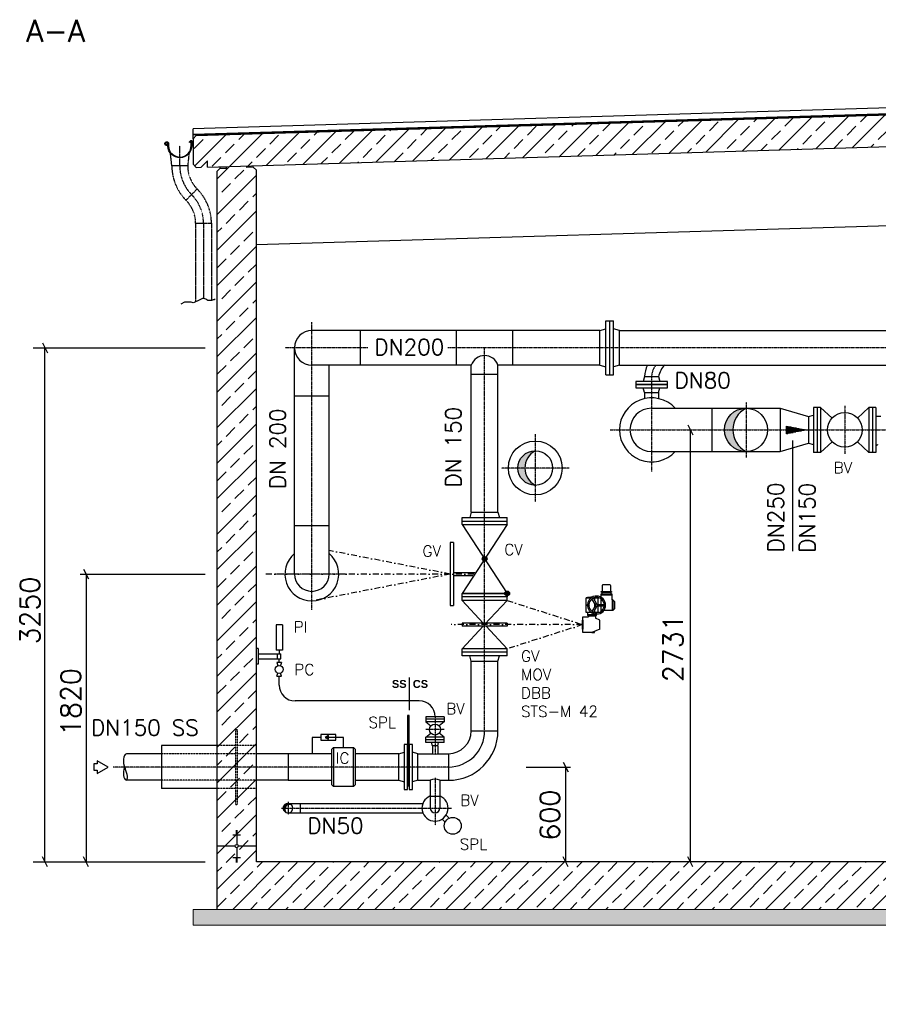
# Model space of a CAD drawing. Header units: millimetres. Extents: x -197187 to 241957296, y -45270 to 70505.
# Tile 26 of 116: x -52725 to -47299, y 8737 to 14961. Entities that reach past the tile are written whole.
import ezdxf
from ezdxf.enums import TextEntityAlignment as Align

# ---------------------------------------------------------------- set-up
doc = ezdxf.new("R2010")
doc.units = ezdxf.units.MM
doc.header["$LTSCALE"] = 0.5
doc.linetypes.add('DASHDOT', pattern=[1, 0.5, -0.25, 0, -0.25])
doc.linetypes.add('HIDDEN', pattern=[0.375, 0.25, -0.125])
for name, color, linetype in [('21', 7, 'Continuous'), ('4', 7, 'Continuous'), ('41', 7, 'Continuous'), ('42', 7, 'Continuous'), ('BEMAßUNG', 7, 'Continuous'), ('Beschriftung', 7, 'Continuous'), ('P-MU050ENTL', 7, 'Continuous'), ('P-MU100EINL', 7, 'Continuous'), ('P-MU150AUSL', 7, 'Continuous'), ('P-MU150EINL', 7, 'Continuous'), ('P-MU200EINL', 7, 'Continuous'), ('P-MU250AUSL1', 7, 'Continuous')]:
    doc.layers.add(name, color=color, linetype=linetype)
doc.styles.add('ROMANS', font='ROMANS', dxfattribs={"height": 0.2})
doc.styles.get("Standard").update_dxf_attribs({"font": 'isocpeur.ttf'})

# ---------------------------------------------------------------- blocks, each defined once
blk = doc.blocks.new('FPFEIL')
at = {"layer": '41', "color": 7, "linetype": 'Continuous'}
for p, q in [((-99.9998, 18.5851), (-92.9259, 18.5851)), ((-99.9998, 15.7051), (-78.5259, 15.7051)), ((-99.9998, 12.8251), (-64.1259, 12.8251)), ((-99.9998, 12.8251), (-64.1259, 12.8251)), ((-99.9998, 9.9452), (-49.7259, 9.9452)), ((-99.9998, 7.0652), (-35.3259, 7.0652)), ((-99.9998, 4.1852), (-20.926, 4.1852)), ((-99.9998, 4.1852), (-20.926, 4.1852)), ((-99.9998, 1.3052), (-6.526, 1.3052)), ((-99.9998, -1.5748), (-7.874, -1.5748)), ((-99.9998, -4.4548), (-22.274, -4.4548)), ((-99.9998, -4.4548), (-22.274, -4.4548)), ((-99.9998, -7.3348), (-36.6739, -7.3348)), ((-99.9998, -10.2148), (-51.0739, -10.2148)), ((-99.9998, -13.0948), (-65.4739, -13.0948)), ((-99.9998, -13.0948), (-65.4739, -13.0948)), ((-99.9998, -15.9748), (-79.8739, -15.9748)), ((-99.9998, -18.8548), (-94.2739, -18.8548))]:
    blk.add_line(p, q, dxfattribs=at)
blk.add_lwpolyline([(0, 0), (-99.9998, -20), (-99.9998, 20), (0, 0)], close=True, dxfattribs=at)

msp = doc.modelspace()

# ---------------------------------------------------------------- hatches: boundary and pattern name
at = {"lineweight": 5}
h = msp.add_hatch(dxfattribs=at)
h.set_pattern_fill('ANSI33', color=256, scale=25)
h.set_pattern_definition([(45, (-19236.86, 14314.77), (-112.2532, 112.2532), []), (45, (-19124.61, 14314.77), (-112.2532, 112.2532), [79.375, -39.6875])])
h.paths.add_polyline_path([(-40579.005, 14539.136), (-40598.996, 14558.536), (-51608.947, 14228.238), (-51628.938, 14207.638), (-51628.938, 14046.9), (-51608.947, 14027.5), (-51579.005, 14028.398), (-51539.005, 14069.598), (-51539.005, 14029.598), (-40598.996, 14357.798), (-40579.005, 14378.398)])
h = msp.add_hatch(dxfattribs=at)
h.set_pattern_fill('ANSI33', color=256, scale=25)
h.set_pattern_definition([(45, (-19961.86, 11568.5), (-112.2532, 112.2532), []), (45, (-19849.61, 11568.5), (-112.2532, 112.2532), [79.375, -39.6875])])
h.paths.add_polyline_path([(-40729.005, 9636.898), (-40979.005, 9636.898), (-40979.005, 14316.398), (-40959.014, 14336.998), (-40919.032, 14338.197), (-40919.332, 14348.188), (-40789.278, 14352.09), (-40788.978, 14342.099), (-40748.996, 14343.298), (-40729.005, 14323.898)])
h.paths.add_polyline_path([(-40979.005, 9636.898), (-40729.005, 9636.898), (-40729.005, 9336.898), (-44464.005, 9336.898), (-44464.005, 8836.898), (-45464.005, 8836.898), (-45464.005, 9336.898), (-51479.005, 9336.898), (-51479.005, 14001.398), (-51459.014, 14021.998), (-51419.032, 14023.197), (-51419.332, 14033.188), (-51289.278, 14037.09), (-51288.978, 14027.099), (-51248.996, 14028.298), (-51229.005, 14008.898), (-51229.005, 9636.898), (-45244.005, 9636.898), (-45244.005, 9606.898), (-45214.005, 9606.898), (-45214.005, 9136.898), (-44714.005, 9136.898), (-44714.005, 9606.898), (-44684.005, 9606.898), (-44684.005, 9636.898)])
h = msp.add_hatch(color=256)
h.dxf.hatch_style = 1
h.paths.add_polyline_path([(-50794.766, 10424.001), (-50774.68, 10412.405), (-50774.68, 10435.598)])
at = {"layer": 'Beschriftung', "lineweight": 5}
h = msp.add_hatch(dxfattribs=at)
h.set_pattern_fill('BETON_UNBEWEHRT', color=256, scale=200, angle=90, pattern_type=2)
h.set_pattern_definition([(135, (-25336.86, 54498.937), (-35.35534, -35.35534), [25, -12.5])])
h.paths.add_polyline_path([(-44464.005, 9336.898), (-40579.005, 9336.898), (-40579.005, 9236.898), (-44464.005, 9236.898)])
h.paths.add_polyline_path([(-45464.005, 8836.898), (-44464.005, 8836.898), (-44464.005, 8736.898), (-45464.005, 8736.898)])
h.paths.add_polyline_path([(-51629.005, 9336.898), (-45464.005, 9336.898), (-45464.005, 9236.898), (-51629.005, 9236.898)])
at = {"layer": 'P-MU050ENTL', "linetype": 'Continuous', "ltscale": 10}
h = msp.add_hatch(color=256, dxfattribs=at)
h.paths.add_polyline_path([(-51029.005, 10007.048), (-51029.005, 9999.178, -0.19179324), (-51006.777, 9997.268, 0.21026209)])
h.paths.add_polyline_path([(-51029.005, 9999.178), (-51029.005, 10007.048, 0.41421356), (-51059.155, 9976.898), (-51049.712, 9976.898, -0.27069142)])
h.paths.add_polyline_path([(-51049.712, 9976.898), (-51059.155, 9976.898, 0.28379618), (-51042.517, 9949.945, -0.24522585)])
at = {"layer": 'P-MU150AUSL', "linetype": 'Continuous', "ltscale": 10}
h = msp.add_hatch(color=256, dxfattribs=at)
h.dxf.hatch_style = 1
h.paths.add_polyline_path([(-49466.76, 12236.448, 0.41421356), (-49576.31, 12126.898), (-49532.697, 12126.898, -0.27772903)])
h.paths.add_polyline_path([(-49532.697, 12126.898), (-49576.31, 12126.898, 0.41421356), (-49466.76, 12017.348, -0.27772903)])
at = {"layer": 'P-MU200EINL'}
h = msp.add_hatch(color=256, dxfattribs=at)
h.dxf.hatch_style = 1
h.paths.add_polyline_path([(-48135.005, 12504.398, 0.41421356), (-48271.505, 12367.898), (-48218.555, 12367.898, -0.28174842)])
h = msp.add_hatch(color=256, dxfattribs=at)
h.dxf.hatch_style = 1
h.paths.add_polyline_path([(-48218.555, 12367.898), (-48271.505, 12367.898, 0.41421356), (-48135.005, 12231.398, -0.28174842)])

# ---------------------------------------------------------------- linework, layer by layer
for p, q in [((-40584.365, 14602.648), (-51628.938, 14271.305)), ((-41372.505, 14542.334), (-51628.938, 14234.641)), ((-51628.938, 14232.64), (-41372.505, 14540.333)), ((-51608.947, 14228.238), (-40598.996, 14558.536)), ((-51539.005, 14029.598), (-40574.005, 14358.548)), ((-51628.938, 14207.638), (-51628.938, 14271.305)), ((-51628.938, 14207.638), (-51608.947, 14228.238)), ((-51628.938, 14207.638), (-51628.938, 14046.9)), ((-51539.005, 14069.598), (-51579.005, 14028.398)), ((-51539.005, 14029.598), (-51539.005, 14069.598)), ((-51608.947, 14027.5), (-51628.938, 14046.9)), ((-51608.947, 14027.5), (-51579.005, 14028.398)), ((-51479.005, 14001.398), (-51459.014, 14021.998)), ((-51459.014, 14021.998), (-51459.314, 14031.989)), ((-51459.014, 14021.998), (-51419.032, 14023.197)), ((-51419.032, 14023.197), (-51419.332, 14033.188)), ((-51288.978, 14027.099), (-51289.278, 14037.09)), ((-51248.996, 14028.298), (-51288.978, 14027.099)), ((-51248.996, 14028.298), (-51249.296, 14038.289)), ((-51248.996, 14028.298), (-51229.005, 14008.898)), ((-51229.005, 9636.898), (-51229.005, 14008.898)), ((-51479.005, 14001.398), (-51479.005, 9336.898)), ((-51229.005, 13538.898), (-40979.005, 13846.398)), ((-48981.961, 11329.901), (-49052.927, 11329.901)), ((-49052.927, 11329.901), (-49052.927, 11310.652)), ((-48984.494, 11344.178), (-49050.394, 11344.178)), ((-48981.961, 11293.07), (-48981.961, 11329.901)), ((-49086.818, 11262.015), (-49108.506, 11299.58)), ((-49078.158, 11267.015), (-49099.845, 11304.58)), ((-49091.411, 11289.97), (-49091.411, 11306.769)), ((-49091.411, 11250.269), (-49091.411, 11269.97)), ((-49068.489, 11265.12), (-49068.489, 11306.769)), ((-48981.961, 11324.171), (-49052.927, 11324.171)), ((-49052.927, 11300.645), (-49052.927, 11265.12)), ((-48976.23, 11293.07), (-48981.961, 11293.07)), ((-48980.446, 11293.07), (-48980.446, 11227.17)), ((-48976.23, 11293.07), (-48964.77, 11281.609)), ((-48976.23, 11293.07), (-48976.23, 11227.17)), ((-48964.77, 11238.631), (-48964.77, 11281.609)), ((-49086.818, 11258.225), (-49108.506, 11220.66)), ((-49078.158, 11253.225), (-49099.845, 11215.66)), ((-49091.411, 11213.471), (-49091.411, 11230.269)), ((-49074.875, 11265.12), (-49031.499, 11265.12)), ((-49074.875, 11255.12), (-49031.499, 11255.12)), ((-49068.489, 11213.471), (-49068.489, 11255.12)), ((-49052.927, 11255.12), (-49052.927, 11219.595)), ((-49044.078, 11227.17), (-49052.927, 11227.17)), ((-48976.23, 11227.17), (-49033.067, 11227.17)), ((-48976.23, 11227.17), (-48964.77, 11238.631)), ((-49137.254, 11200.927), (-49079.95, 11200.927)), ((-49137.254, 11197.147), (-49131.523, 11191.417)), ((-49085.68, 11191.417), (-49131.523, 11191.417)), ((-49131.523, 11191.417), (-49131.523, 11187.058)), ((-49079.95, 11197.147), (-49085.68, 11191.417)), ((-49085.68, 11191.417), (-49085.68, 11177.29)), ((-49058.175, 11165.569), (-49085.68, 11177.29)), ((-49058.175, 11108.265), (-49058.175, 11165.569)), ((-49058.175, 11108.265), (-49108.602, 11086.776)), ((-49108.602, 11086.776), (-49093.45, 11086.776)), ((-49093.45, 11086.776), (-49093.45, 11093.233)), ((-50822.968, 10424.001), (-50877.293, 10424.001)), ((-50877.293, 10424.001), (-50877.293, 10321.048)), ((-50679.005, 10424.001), (-50774.68, 10424.001)), ((-50679.005, 10359.398), (-50679.005, 10424.001)), ((-51359.005, 9836.551), (-51349.005, 9836.551)), ((-51354.005, 9836.898), (-51354.005, 9747.25)), ((-51379.005, 9808.392), (-51329.005, 9808.392)), ((-51359.005, 9833.031), (-51349.005, 9833.031)), ((-51359.005, 9829.511), (-51349.005, 9829.511)), ((-51359.005, 9825.991), (-51349.005, 9825.991)), ((-51359.005, 9822.472), (-51349.005, 9822.472)), ((-51359.005, 9818.952), (-51349.005, 9818.952)), ((-51359.005, 9815.432), (-51349.005, 9815.432)), ((-51359.005, 9811.912), (-51349.005, 9811.912)), ((-51364.358, 9736.898), (-51479.005, 9736.898)), ((-51354.005, 9726.545), (-51354.005, 9636.898)), ((-51229.005, 9736.898), (-51343.653, 9736.898)), ((-51379.005, 9665.404), (-51329.005, 9665.404)), ((-51359.005, 9661.884), (-51349.005, 9661.884)), ((-51359.005, 9658.364), (-51349.005, 9658.364)), ((-51359.005, 9654.844), (-51349.005, 9654.844)), ((-51359.005, 9651.324), (-51349.005, 9651.324)), ((-51359.005, 9647.804), (-51349.005, 9647.804)), ((-51359.005, 9644.284), (-51349.005, 9644.284)), ((-51359.005, 9640.764), (-51349.005, 9640.764)), ((-51359.005, 9637.245), (-51349.005, 9637.245)), ((-45244.005, 9636.898), (-51229.005, 9636.898))]:
    msp.add_line(p, q)
at = {"linetype": 'DASHDOT', "ltscale": 0.2}
for p, q in [((-51713.596, 14036.004), (-51713.596, 14163.966)), ((-51563.488, 13673.611), (-51563.488, 13198.766))]:
    msp.add_line(p, q, dxfattribs=at)
at = {"linetype": 'HIDDEN', "ltscale": 0.5}
for p, q in [((-51763.596, 14036.004), (-51772.572, 14116.789)), ((-51655.357, 14115.882), (-51663.596, 14036.004)), ((-51663.596, 14036.004), (-51763.596, 14036.004)), ((-51603.187, 13890.163), (-51673.897, 13819.452)), ((-51613.488, 13673.611), (-51513.488, 13673.611)), ((-51613.488, 13673.611), (-51613.488, 13177.355)), ((-51513.488, 13673.611), (-51513.488, 13185.882))]:
    msp.add_line(p, q, dxfattribs=at)
at = {"lineweight": 5}
for p, q in [((-45464.005, 9336.898), (-51629.005, 9336.898)), ((-51629.005, 9236.898), (-51629.005, 9336.898)), ((-51629.005, 9236.898), (-45464.005, 9236.898))]:
    msp.add_line(p, q, dxfattribs=at)
for points in [[(-51637.096, 14163.966), (-51639.036, 14151.939, -1), (-51788.156, 14175.993, 2.6392636), (-51796.525, 14169.134), (-51796.23, 14169.147), (-51795.956, 14169.295), (-51795.878, 14169.436), (-51795.849, 14169.65), (-51795.997, 14169.952), (-51799.696, 14174.788), (-51797.736, 14176.56), (-51791.801, 14168.919), (-51791.592, 14168.369), (-51791.641, 14167.163), (-51791.748, 14166.585), (-51791.858, 14166.175), (-51792.221, 14165.716, -3.61839324), (-51784.126, 14175.343, 1), (-51643.066, 14152.589), (-51641.231, 14163.966), (-51641.231, 14190.12, 0.66817864), (-51643.554, 14191.082), (-51650.853, 14183.783), (-51653.74, 14186.669), (-51644.065, 14196.344, -0.66817864), (-51637.096, 14193.458)], [(-48989.711, 11347.043), (-48989.711, 11382.573, 0.41421356), (-48995.441, 11388.304), (-49039.447, 11388.304, 0.41421356), (-49045.177, 11382.573), (-49045.177, 11347.043)]]:
    msp.add_lwpolyline(points, format="xyb", close=True)
at = {"lineweight": 25}
msp.add_lwpolyline([(-51488.989, 13193.849), (-51496.86, 13190.898), (-51502.763, 13188.931), (-51505.715, 13186.964), (-51512.602, 13185.98), (-51521.457, 13184.997), (-51535.231, 13185.98), (-51538.182, 13187.947), (-51542.118, 13190.898), (-51548.021, 13194.832), (-51560.811, 13198.766), (-51569.666, 13198.766), (-51578.521, 13194.832), (-51586.391, 13190.898), (-51600.166, 13184.013), (-51617.875, 13175.162), (-51622.794, 13172.211), (-51629.681, 13171.228), (-51642.472, 13174.178), (-51652.31, 13176.145), (-51661.165, 13176.145), (-51683.794, 13176.145), (-51707.406, 13162.376)], dxfattribs=at)
for points in [[(-49050.394, 11341.313), (-49050.394, 11347.043), (-48984.494, 11347.043), (-48984.494, 11341.313)], [(-49045.177, 11329.901), (-49045.177, 11341.313), (-48989.711, 11341.313), (-48989.711, 11329.901)], [(-49168.198, 11108.265), (-49168.198, 11165.569), (-49165.906, 11165.569), (-49165.906, 11108.265)], [(-50822.968, 10405.9), (-50726.391, 10405.9), (-50726.391, 10442.103), (-50822.968, 10442.103)], [(-50794.766, 10424.001), (-50774.68, 10412.405), (-50774.68, 10435.598)]]:
    msp.add_lwpolyline(points, close=True)
for points in [[(-49113.231, 11213.471), (-49145.849, 11213.471), (-49145.849, 11306.769), (-49113.231, 11306.769)], [(-49093.963, 11306.769), (-49065.937, 11306.769)], [(-49137.254, 11213.471), (-49137.254, 11197.147), (-49079.95, 11197.147), (-49079.95, 11202.816)], [(-49065.937, 11213.471), (-49093.963, 11213.471)], [(-49079.95, 11211.412), (-49079.95, 11213.471)], [(-49108.602, 11086.776), (-49165.906, 11086.776), (-49165.906, 11187.058), (-49131.523, 11187.058)]]:
    msp.add_lwpolyline(points)
for centre, radius in [((-49132.956, 11260.12), 5.571), ((-49079.95, 11260.12), 7.125), ((-49132.956, 11260.12), 3.312), ((-51354.005, 9736.898), 10.353)]:
    msp.add_circle(centre, radius)
at = {"linetype": 'HIDDEN', "ltscale": 0.5}
for centre, radius, start, end in [((-51457.346, 14036.004), 306.25, 180, 225), ((-51457.346, 14036.004), 206.25, 180, 225), ((-51819.738, 13673.611), 306.25, 0, 45), ((-51819.738, 13673.611), 206.25, 0, 45)]:
    msp.add_arc(centre, radius, start, end, dxfattribs=at)
at = {"linetype": 'DASHDOT', "ltscale": 0.2}
for centre, start, end in [((-51457.346, 14036.004), 180, 225), ((-51819.738, 13673.611), 0, 45)]:
    msp.add_arc(centre, 256.25, start, end, dxfattribs=at)
for centre, radius, start, end in [((-49079.95, 10858.409), 453.177, 93.3843464, 98.3613833), ((-49079.95, 11260.12), 57.304, 183.6860821, 176.3139179), ((-49079.95, 11260.12), 48.708, 183.9982391, 176.0017609), ((-49079.95, 10858.409), 453.177, 86.5814268, 86.6156536)]:
    msp.add_arc(centre, radius, start, end)
at = {"linetype": 'Continuous', "ltscale": 10}
msp.add_arc((-50100.365, 10089.503), 70.064, 64.5121056, 115.487893, dxfattribs=at)
at = {"layer": '21', "linetype": 'Continuous', "ltscale": 10}
for p, q in [((-47842.381, 12300.892), (-47842.381, 11601.088)), ((-51085.285, 10754.605), (-51085.285, 10811.455))]:
    msp.add_line(p, q, dxfattribs=at)
at = {"layer": '41', "linetype": 'Continuous', "ltscale": 10}
for p, q in [((-51105.285, 11136.455), (-51105.285, 10976.455)), ((-51065.285, 11136.455), (-51105.285, 11136.455)), ((-51065.285, 11136.455), (-51065.285, 10976.455)), ((-51219.005, 10986.455), (-51229.005, 10986.455)), ((-51219.005, 10986.455), (-51219.005, 10886.455)), ((-51065.285, 10976.455), (-51105.285, 10976.455)), ((-51085.285, 10976.455), (-51085.285, 10951.455)), ((-51219.005, 10951.455), (-51075.285, 10951.455)), ((-51219.005, 10921.455), (-51075.285, 10921.455)), ((-51070.285, 10896.455), (-51100.285, 10896.455)), ((-51100.285, 10896.455), (-51093.606, 10877.53)), ((-51095.285, 10921.455), (-51095.285, 10951.455)), ((-51085.285, 10896.455), (-51085.285, 10921.455)), ((-51070.285, 10896.455), (-51076.965, 10877.53)), ((-51070.285, 10896.455), (-51076.965, 10877.53)), ((-51075.285, 10921.455), (-51075.285, 10951.455)), ((-51219.005, 10886.455), (-51229.005, 10886.455)), ((-51100.285, 10811.455), (-51093.606, 10830.38)), ((-51070.285, 10811.455), (-51076.965, 10830.38)), ((-51100.285, 10811.455), (-51070.285, 10811.455)), ((-50200.365, 10654.605), (-50985.285, 10654.605)), ((-50042.865, 10554.605), (-50157.865, 10554.605)), ((-50157.865, 10554.605), (-50157.865, 10522.605)), ((-50042.865, 10538.605), (-50157.865, 10538.605)), ((-50042.865, 10522.605), (-50157.865, 10522.605)), ((-50157.865, 10522.605), (-50127.005, 10496.306)), ((-50042.865, 10522.605), (-50073.726, 10496.306)), ((-50042.865, 10554.605), (-50042.865, 10522.605)), ((-50157.865, 10424.605), (-50127.005, 10450.904)), ((-50042.865, 10424.605), (-50157.865, 10424.605)), ((-50157.865, 10392.605), (-50157.865, 10424.605)), ((-50042.865, 10408.605), (-50157.865, 10408.605)), ((-50042.865, 10424.605), (-50073.726, 10450.904)), ((-50042.865, 10392.605), (-50042.865, 10424.605)), ((-50042.865, 10392.605), (-50157.865, 10392.605)), ((-50117.215, 10370.605), (-50123.11, 10392.605)), ((-50083.515, 10370.605), (-50117.215, 10370.605)), ((-50117.215, 10370.605), (-50117.215, 10320.605)), ((-50083.515, 10370.605), (-50077.62, 10392.605)), ((-50083.515, 10370.605), (-50083.515, 10320.605))]:
    msp.add_line(p, q, dxfattribs=at)
at = {"layer": '41', "linetype": 'DASHDOT', "ltscale": 10}
for p, q in [((-50100.365, 10554.605), (-50100.365, 10321.048)), ((-50042.865, 10473.605), (-50157.865, 10473.605))]:
    msp.add_line(p, q, dxfattribs=at)
at = {"layer": '41', "linetype": 'Continuous', "ltscale": 10}
for centre, radius in [((-51085.285, 10853.955), 25), ((-50100.365, 10473.605), 35)]:
    msp.add_circle(centre, radius, dxfattribs=at)
for centre, start, end in [((-50985.285, 10754.605), 180, 270), ((-50200.365, 10554.605), 0, 90)]:
    msp.add_arc(centre, 100, start, end, dxfattribs=at)
msp.add_ellipse((-50100.365, 10320.605), major_axis=(-16.85, 0), ratio=0.1011454, start_param=0, end_param=3.14159265, dxfattribs=at)
at = {"layer": 'BEMAßUNG', "linetype": 'Continuous', "ltscale": 10}
for p, q in [((-52639.269, 12886.898), (-51552.199, 12886.898)), ((-52581.597, 12918.148), (-52550.347, 12855.648)), ((-52565.972, 9636.898), (-52565.972, 12886.898)), ((-48503.294, 12399.148), (-48472.044, 12336.648)), ((-48487.669, 12367.898), (-48487.669, 9636.898)), ((-52343.92, 11456.898), (-51552.199, 11456.898)), ((-52321.038, 11488.148), (-52289.788, 11425.648)), ((-52305.413, 11456.898), (-52305.413, 9636.898)), ((-49524.37, 10236.898), (-49244.06, 10236.898)), ((-49290.935, 10268.148), (-49259.685, 10205.648)), ((-49275.31, 10236.898), (-49275.31, 9636.898)), ((-52550.347, 9605.648), (-52581.597, 9668.148)), ((-52289.788, 9605.648), (-52321.038, 9668.148)), ((-49259.685, 9605.648), (-49290.935, 9668.148)), ((-48472.044, 9605.648), (-48503.294, 9668.148)), ((-52639.269, 9636.898), (-51552.199, 9636.898))]:
    msp.add_line(p, q, dxfattribs=at)
at = {"layer": 'P-MU050ENTL', "linetype": 'Continuous', "ltscale": 10}
for p, q in [((-50130.515, 10152.748), (-50130.515, 9976.748)), ((-50070.215, 10152.748), (-50070.215, 9976.748)), ((-50130.515, 10052.748), (-50070.215, 10052.748)), ((-51029.005, 10007.048), (-50177.159, 10007.048)), ((-50953.005, 10007.048), (-50953.005, 9946.748)), ((-51029.005, 9946.748), (-50177.159, 9946.748)), ((-50055.731, 9907.515), (-50036.766, 9888.55)), ((-50030.982, 9932.263), (-50012.017, 9913.298))]:
    msp.add_line(p, q, dxfattribs=at)
at = {"layer": 'P-MU050ENTL', "linetype": 'DASHDOT', "ltscale": 10}
for p, q in [((-50100.365, 10169.09), (-50100.365, 9869.093)), ((-51069.874, 9976.898), (-49995.521, 9976.898)), ((-51029.005, 10017.389), (-51029.005, 9936.545))]:
    msp.add_line(p, q, dxfattribs=at)
at = {"layer": 'P-MU050ENTL', "linetype": 'Continuous', "ltscale": 10}
msp.add_lwpolyline([(-51042.517, 9949.945, -1.20100003), (-51006.777, 9997.268, 0.83263944), (-51042.517, 9949.945)], format="xyb", dxfattribs=at)
msp.add_circle((-49988.642, 9865.175), 53.5, dxfattribs=at)
for centre, radius, start, end in [((-50100.365, 9976.898), 82.5, 111.4355583, 68.5644417), ((-51029.005, 9976.898), 30.15, 243.3749583, 42.5033583), ((-50100.365, 9976.898), 30.15, 180, 0)]:
    msp.add_arc(centre, radius, start, end, dxfattribs=at)
at = {"layer": 'P-MU150AUSL', "linetype": 'Continuous', "ltscale": 10}
for p, q in [((-49871.155, 11846.898), (-49871.155, 12777.348)), ((-49702.855, 11846.898), (-49702.855, 12777.348)), ((-49702.855, 12718.898), (-49871.155, 12718.898)), ((-49871.155, 11846.898), (-49879.998, 11813.898)), ((-49871.155, 11846.898), (-49702.855, 11846.898)), ((-49702.855, 11846.898), (-49694.013, 11813.898)), ((-49929.505, 11769.898), (-49929.505, 11813.898)), ((-49929.505, 11813.898), (-49644.505, 11813.898)), ((-49929.505, 11791.898), (-49644.505, 11791.898)), ((-49929.505, 11769.898), (-49644.505, 11769.898)), ((-49929.505, 11769.898), (-49644.505, 11333.898)), ((-49644.505, 11769.898), (-49929.505, 11333.898)), ((-49644.505, 11769.898), (-49644.505, 11813.898)), ((-49644.505, 11333.898), (-49929.505, 11333.898)), ((-49929.505, 11289.898), (-49929.505, 11311.898)), ((-49644.505, 11311.898), (-49929.505, 11311.898)), ((-49644.505, 11289.898), (-49929.505, 11289.898)), ((-49929.505, 11289.898), (-49796.319, 11146.898)), ((-49644.505, 11289.898), (-49787.005, 11136.898)), ((-49644.505, 11289.898), (-49644.505, 11311.898)), ((-49644.505, 11146.898), (-49929.505, 11146.898)), ((-49929.505, 11146.898), (-49929.505, 11126.898)), ((-49644.505, 11146.898), (-49644.505, 11126.898)), ((-49644.505, 11126.898), (-49929.505, 11126.898)), ((-49929.505, 10983.898), (-49796.319, 11126.898)), ((-49644.505, 10983.898), (-49777.692, 11126.898)), ((-49644.505, 10983.898), (-49929.505, 10983.898)), ((-49929.505, 10939.898), (-49929.505, 10983.898)), ((-49644.505, 10961.898), (-49929.505, 10961.898)), ((-49644.505, 10939.898), (-49644.505, 10983.898)), ((-49644.505, 10939.898), (-49929.505, 10939.898)), ((-49871.155, 10906.898), (-49879.998, 10939.898)), ((-49871.155, 10465.898), (-49871.155, 10906.898)), ((-49871.155, 10906.898), (-49702.855, 10906.898)), ((-49702.855, 10906.898), (-49694.013, 10939.898)), ((-49702.855, 10465.898), (-49702.855, 10906.898)), ((-50264.005, 10802.317), (-50264.005, 10596.326)), ((-49871.155, 10465.898), (-49702.855, 10465.898)), ((-51479.005, 10373.398), (-51829.005, 10373.398)), ((-51829.005, 10373.398), (-51829.005, 10100.398)), ((-50742.505, 10359.398), (-50742.505, 10114.398)), ((-50615.505, 10114.398), (-50615.505, 10359.398)), ((-51829.005, 10321.048), (-52050.859, 10321.048)), ((-51029.005, 10321.048), (-51229.005, 10321.048)), ((-50329.005, 10321.048), (-50296.005, 10329.89)), ((-50329.005, 10152.748), (-50329.005, 10321.048)), ((-50209.005, 10321.048), (-50242.005, 10329.89)), ((-50209.005, 10321.048), (-50117.215, 10321.048)), ((-50209.005, 10152.748), (-50209.005, 10321.048)), ((-50083.515, 10321.048), (-50016.005, 10321.048)), ((-50016.005, 10321.048), (-50016.005, 10152.748)), ((-51829.005, 10152.748), (-52050.859, 10152.748)), ((-51029.005, 10152.748), (-51229.005, 10152.748)), ((-50329.005, 10152.748), (-50296.005, 10143.906)), ((-50209.005, 10152.748), (-50242.005, 10143.906)), ((-50209.005, 10152.748), (-50130.515, 10152.748)), ((-50070.215, 10152.748), (-50016.005, 10152.748)), ((-51479.005, 10100.398), (-51829.005, 10100.398)), ((-50264.005, 10116.898), (-50274.005, 10116.898))]:
    msp.add_line(p, q, dxfattribs=at)
at = {"layer": 'P-MU150AUSL', "linetype": 'HIDDEN', "ltscale": 10}
for p, q in [((-51359.005, 10000.398), (-51359.005, 10473.398)), ((-51359.005, 10473.398), (-51349.005, 10473.398)), ((-51349.005, 10000.398), (-51349.005, 10473.398)), ((-51229.005, 10373.398), (-51479.005, 10373.398)), ((-51229.005, 10321.048), (-51829.005, 10321.048)), ((-51229.005, 10152.748), (-51829.005, 10152.748)), ((-51229.005, 10100.398), (-51479.005, 10100.398)), ((-51359.005, 10000.398), (-51349.005, 10000.398))]:
    msp.add_line(p, q, dxfattribs=at)
at = {"layer": 'P-MU150AUSL', "linetype": 'DASHDOT', "ltscale": 10}
msp.add_line((-50016.005, 10236.898), (-52135.06, 10236.898), dxfattribs=at)
at = {"layer": 'P-MU150AUSL', "linetype": 'Continuous', "ltscale": 10}
for points in [[(-49929.505, 11333.898), (-49644.505, 11333.898), (-49644.505, 11311.898), (-49929.505, 11311.898)], [(-50264.005, 10563.398), (-50274.005, 10563.398), (-50274.005, 10116.898), (-50264.005, 10116.898)], [(-50605.505, 10124.398), (-50615.505, 10114.398), (-50742.505, 10114.398), (-50752.505, 10124.398), (-50752.505, 10349.398), (-50742.505, 10359.398), (-50615.505, 10359.398), (-50605.505, 10349.398)], [(-50274.005, 10379.398), (-50296.005, 10379.398), (-50296.005, 10094.398), (-50274.005, 10094.398)], [(-50242.005, 10379.398), (-50264.005, 10379.398), (-50264.005, 10094.398), (-50242.005, 10094.398)]]:
    msp.add_lwpolyline(points, close=True, dxfattribs=at)
for points in [[(-50752.505, 10321.048), (-51029.005, 10321.048), (-51029.005, 10152.748), (-50752.505, 10152.748)], [(-50605.505, 10152.748), (-50329.005, 10152.748), (-50329.005, 10321.048), (-50605.505, 10321.048)]]:
    msp.add_lwpolyline(points, dxfattribs=at)
for centre, radius in [((-49466.76, 12126.898), 170), ((-49466.76, 12126.898), 109.55), ((-49787.005, 11551.898), 15), ((-49787.005, 11551.898), 12), ((-49787.005, 11551.898), 9), ((-49787.005, 11551.898), 6), ((-49787.005, 11551.898), 3), ((-49644.505, 11333.898), 15), ((-49644.505, 11333.898), 12), ((-49644.505, 11333.898), 9), ((-49644.505, 11333.898), 6), ((-49644.505, 11333.898), 3)]:
    msp.add_circle(centre, radius, dxfattribs=at)
for centre, radius, start, end in [((-49408.722, 12126.898), 123.974, 117.9139276, 242.0860724), ((-50016.005, 10465.898), 229, 270, 0), ((-50016.005, 10465.898), 144.85, 270, 0), ((-50016.005, 10465.898), 313.15, 270, 0)]:
    msp.add_arc(centre, radius, start, end, dxfattribs=at)
for centre, major_axis, ratio, start_param, end_param in [((-52019.754, 10244.027), (-31.104, 77.02), 0.51427667, 0, 1.57079633), ((-52019.754, 10229.768), (-31.104, -77.02), 0.51427667, 4.8264075, 6.28318531), ((-52080.627, 10218.388), (29.769, -65.64), 0.32393588, 0, 1.57079633)]:
    msp.add_ellipse(centre, major_axis=major_axis, ratio=ratio, start_param=start_param, end_param=end_param, dxfattribs=at)
at = {"layer": 'P-MU150EINL', "linetype": 'DASHDOT', "ltscale": 10}
for p, q in [((-48732.005, 12704.398), (-48732.005, 12105.42)), ((-48135.005, 12542.474), (-48135.005, 12193.322)), ((-47511.005, 12519.006), (-47511.005, 12216.79)), ((-48994.483, 12367.898), (-46665.668, 12367.898))]:
    msp.add_line(p, q, dxfattribs=at)
at = {"layer": 'P-MU150EINL', "linetype": 'Continuous', "ltscale": 10}
msp.add_line((-47314.005, 12455.398), (-47284.005, 12455.398), dxfattribs=at)
at = {"layer": 'P-MU150EINL', "linetype": 'DASHDOT', "ltscale": 10}
msp.add_arc((-48601.31, 12697.483), 130.878, 142.3940083, 176.9712206, dxfattribs=at)
at = {"layer": 'P-MU150EINL', "linetype": 'Continuous', "ltscale": 10}
msp.add_arc((-47304.005, 12263.086), 10, 61.1090556, 180, dxfattribs=at)
at = {"layer": 'P-MU200EINL', "linetype": 'DASHDOT', "ltscale": 10}
for p, q in [((-50879.005, 11229.854), (-50879.005, 13047.898)), ((-50524.483, 12886.898), (-51049.705, 12886.898)), ((-46030.01, 12886.898), (-50020.358, 12886.898)), ((-49787.005, 10465.898), (-49787.005, 12886.898)), ((-49466.76, 12340.957), (-49466.76, 11912.839)), ((-49252.701, 12126.898), (-49680.82, 12126.898)), ((-50662.208, 11456.898), (-51113.81, 11456.898))]:
    msp.add_line(p, q, dxfattribs=at)
at = {"layer": 'P-MU200EINL', "linetype": 'Continuous', "ltscale": 10}
for p, q in [((-49020.005, 13056.898), (-48972.005, 13056.898)), ((-49020.005, 12716.898), (-49020.005, 13056.898)), ((-48996.005, 12716.898), (-48996.005, 13056.898)), ((-48972.005, 12716.898), (-48972.005, 13056.898)), ((-49058.005, 12996.448), (-50879.005, 12996.448)), ((-50574.005, 12996.448), (-50574.005, 12777.348)), ((-49965.005, 12777.348), (-49965.005, 12996.448)), ((-49609.005, 12777.348), (-49609.005, 12996.448)), ((-49058.005, 12996.448), (-49020.005, 13006.63)), ((-49058.005, 12777.348), (-49058.005, 12996.448)), ((-49058.005, 12777.348), (-49058.005, 12996.448)), ((-48934.005, 12996.448), (-48972.005, 13006.63)), ((-48934.005, 12996.448), (-44911.005, 12996.448)), ((-48934.005, 12777.348), (-48934.005, 12996.448)), ((-50988.555, 11456.898), (-50988.555, 12886.898)), ((-50505.555, 12777.348), (-50879.005, 12777.348)), ((-50769.455, 11456.898), (-50769.455, 12777.348)), ((-49871.155, 12777.348), (-50505.555, 12777.348)), ((-49058.005, 12777.348), (-49702.855, 12777.348)), ((-49058.005, 12777.348), (-49020.005, 12767.166)), ((-48934.005, 12777.348), (-48972.005, 12767.166)), ((-48934.005, 12777.348), (-46059.364, 12777.348)), ((-49020.005, 12716.898), (-48972.005, 12716.898)), ((-50769.455, 12581.898), (-50988.555, 12581.898)), ((-50769.455, 11761.898), (-50988.555, 11761.898)), ((-50004.005, 11656.898), (-50004.005, 11256.898)), ((-49984.005, 11656.898), (-50004.005, 11656.898)), ((-49984.005, 11656.898), (-49984.005, 11256.898)), ((-49984.005, 11466.898), (-49849.104, 11466.898)), ((-49984.005, 11446.898), (-49862.177, 11446.898)), ((-50004.005, 11256.898), (-49984.005, 11256.898))]:
    msp.add_line(p, q, dxfattribs=at)
at = {"layer": 'P-MU200EINL'}
for p, q in [((-48776.455, 12704.398), (-48784.505, 12674.398)), ((-48776.455, 12704.398), (-48687.555, 12704.398)), ((-48687.555, 12704.398), (-48679.505, 12674.398)), ((-48776.455, 12604.398), (-48784.505, 12634.398)), ((-48776.455, 12604.398), (-48687.555, 12604.398)), ((-48776.455, 12604.398), (-48776.455, 12565.459)), ((-48687.555, 12604.398), (-48679.505, 12634.398)), ((-48687.555, 12604.398), (-48687.555, 12565.459)), ((-47708.005, 12510.398), (-47708.005, 12225.398)), ((-47664.005, 12510.398), (-47708.005, 12510.398)), ((-47686.005, 12510.398), (-47686.005, 12225.398)), ((-47664.005, 12510.398), (-47664.005, 12225.398)), ((-47591.5, 12442.868), (-47664.005, 12510.398)), ((-47358.005, 12510.398), (-47430.51, 12442.868)), ((-47358.005, 12510.398), (-47358.005, 12225.398)), ((-47314.005, 12510.398), (-47358.005, 12510.398)), ((-47336.005, 12510.398), (-47336.005, 12225.398)), ((-47314.005, 12510.398), (-47314.005, 12225.398)), ((-48732.005, 12504.398), (-48351.005, 12504.398)), ((-48351.005, 12504.398), (-48351.005, 12231.398)), ((-48351.005, 12504.398), (-47919.005, 12504.398)), ((-47919.005, 12504.398), (-47741.005, 12452.048)), ((-47919.005, 12504.398), (-47919.005, 12231.398)), ((-47741.005, 12452.048), (-47708.005, 12460.89)), ((-47741.005, 12452.048), (-47741.005, 12283.748)), ((-47919.005, 12231.398), (-47741.005, 12283.748)), ((-47741.005, 12283.748), (-47708.005, 12274.906)), ((-47664.005, 12225.398), (-47591.5, 12292.927)), ((-47430.51, 12292.927), (-47358.005, 12225.398)), ((-48732.005, 12231.398), (-48351.005, 12231.398)), ((-48351.005, 12231.398), (-47919.005, 12231.398)), ((-47664.005, 12225.398), (-47708.005, 12225.398)), ((-47314.005, 12225.398), (-47358.005, 12225.398))]:
    msp.add_line(p, q, dxfattribs=at)
at = {"layer": 'P-MU200EINL', "linetype": 'DASHDOT', "ltscale": 150}
for p, q in [((-50004.005, 11456.898), (-50769.455, 11605.614)), ((-49855.64, 11456.898), (-51186.109, 11456.898)), ((-50004.005, 11456.898), (-50879.005, 11286.898)), ((-49644.505, 11289.898), (-49168.193, 11136.902)), ((-49168.208, 11136.898), (-49998.831, 11136.898)), ((-49168.193, 11136.902), (-49644.505, 10983.898))]:
    msp.add_line(p, q, dxfattribs=at)
at = {"layer": 'P-MU200EINL'}
for points in [[(-48832.005, 12654.398), (-48632.005, 12654.398), (-48632.005, 12674.398), (-48832.005, 12674.398)], [(-48832.005, 12634.398), (-48632.005, 12634.398), (-48632.005, 12654.398), (-48832.005, 12654.398)]]:
    msp.add_lwpolyline(points, close=True, dxfattribs=at)
at = {"layer": 'P-MU200EINL', "linetype": 'Continuous', "ltscale": 10}
msp.add_lwpolyline([(-52166.768, 10236.898), (-52236.05, 10276.898), (-52236.05, 10256.898), (-52256.05, 10256.898), (-52256.05, 10216.898), (-52236.05, 10216.898), (-52236.05, 10196.898), (-52166.768, 10236.898)], close=True, dxfattribs=at)
at = {"layer": 'P-MU200EINL'}
for centre, radius in [((-48135.005, 12367.898), 136.5), ((-47511.005, 12367.898), 110)]:
    msp.add_circle(centre, radius, dxfattribs=at)
at = {"layer": 'P-MU200EINL', "linetype": 'Continuous', "ltscale": 10}
for centre, radius, start, end in [((-50879.005, 12886.898), 109.55, 90, 270), ((-49787.005, 12748.392), 88.992, 18.9880972, 161.0119028), ((-50879.005, 11456.898), 170, 130.1215861, 49.8784139), ((-50879.005, 11456.898), 109.55, 180, 0)]:
    msp.add_arc(centre, radius, start, end, dxfattribs=at)
at = {"layer": 'P-MU200EINL'}
for centre, radius, start, end in [((-48606.512, 12699.786), 170.006, 152.8558987, 178.4455048), ((-48552.051, 12679.077), 137.85, 134.5300061, 169.4156075), ((-48732.005, 12367.898), 202.5, 42.382288, 317.617712), ((-48732.005, 12367.898), 136.5, 90, 270), ((-48065.276, 12367.898), 153.279, 117.0596064, 242.9403936)]:
    msp.add_arc(centre, radius, start, end, dxfattribs=at)

# ---------------------------------------------------------------- block references
at = {"layer": 'P-MU100EINL', "linetype": 'Continuous', "ltscale": 10, "xscale": 1.200001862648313, "yscale": 1.200001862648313}
msp.add_blockref('FPFEIL', (-47758.757, 12367.898), dxfattribs=at)

# ---------------------------------------------------------------- texts
at = {"layer": '4', "linetype": 'Continuous', "ltscale": 10, "style": 'ROMANS'}
msp.add_text('A-A', height=140, dxfattribs=at).set_placement((-52683.622, 14820.764))
at = {"layer": '42', "linetype": 'Continuous', "ltscale": 10, "style": 'ROMANS'}
for s, p in [('PI', (-50993.837, 11087.281)), ('PC', (-50989.194, 10817.942)), ('BV', (-50029.605, 10570.065))]:
    msp.add_text(s, height=70, dxfattribs=at).set_placement(p)
at = {"layer": 'BEMAßUNG', "linetype": 'Continuous', "ltscale": 10, "style": 'ROMANS'}
for s, p in [('3250', (-52660.455, 11011.127)), ('2731', (-48596.245, 10773.217)), ('1820', (-52401.951, 10433.217)), ('600', (-49374.347, 9771.658))]:
    msp.add_text(s, height=125, rotation=90, dxfattribs=at).set_placement(p, align=Align.MIDDLE_LEFT)
at = {"layer": 'P-MU050ENTL', "linetype": 'Continuous', "ltscale": 10, "style": 'ROMANS'}
for s, p in [('BV', (-49940.852, 9991.792)), ('SPL', (-49944.941, 9713.559))]:
    msp.add_text(s, height=70, dxfattribs=at).set_placement(p)
at = {"layer": 'P-MU100EINL', "linetype": 'Continuous', "ltscale": 10, "style": 'ROMANS'}
msp.add_text('DN150', height=100, rotation=90, dxfattribs=at).set_placement((-47698.352, 11591.484))
at = {"layer": 'P-MU150AUSL', "linetype": 'Continuous', "ltscale": 10, "style": 'ROMANS'}
for s, p in [('DN200', (-50041.844, 12841.165)), ('DN50', (-50551.458, 9815.914))]:
    msp.add_text(s, height=100, dxfattribs=at).set_placement(p, align=Align.RIGHT)
for s, height, p in [('DN80', 100, (-48587.279, 12631.173)), ('CV', 70, (-49662.841, 11576.358)), ('DN150 SS', 100, (-52274.801, 10435.69)), ('SPL', 70, (-50520.617, 10483.271))]:
    msp.add_text(s, height=height, dxfattribs=at).set_placement(p)
at = {"layer": 'P-MU150AUSL', "insert": (-49557.341, 10973.268), "char_height": 70, "width": 824.33114, "attachment_point": 1, "style": 'ROMANS'}
msp.add_mtext('GV\\PMOV\\PDBB\\PSTS-M 42', dxfattribs=at)
at = {"layer": 'P-MU150AUSL', "linetype": 'Continuous', "ltscale": 10, "insert": (-50373.218, 10786.853), "char_height": 50, "width": 383.9179, "attachment_point": 1}
msp.add_mtext('{\\fArial|b1|i0|c0|p34;SS  CS}', dxfattribs=at)
at = {"layer": 'P-MU150EINL', "linetype": 'Continuous', "ltscale": 10, "style": 'ROMANS'}
for s, p in [('DN 200', (-51044.758, 12503.472)), ('DN 150', (-49934.758, 12513.472))]:
    msp.add_text(s, height=100, rotation=90, dxfattribs=at).set_placement(p, align=Align.RIGHT)
msp.add_text('BV', height=70, dxfattribs=at).set_placement((-47580.767, 12094.142))
msp.add_text('DN250', height=100, rotation=90, dxfattribs=at).set_placement((-47896.972, 11593.331))
at = {"layer": 'P-MU200EINL', "linetype": 'Continuous', "ltscale": 10, "style": 'ROMANS'}
msp.add_text('GV', height=70, dxfattribs=at).set_placement((-50179.23, 11566.622))
at = {"layer": 'P-MU250AUSL1', "linetype": 'Continuous', "ltscale": 10, "style": 'ROMANS'}
msp.add_text('IC', height=70, dxfattribs=at).set_placement((-50728.283, 10258.299))

doc.saveas('drawing.dxf')
